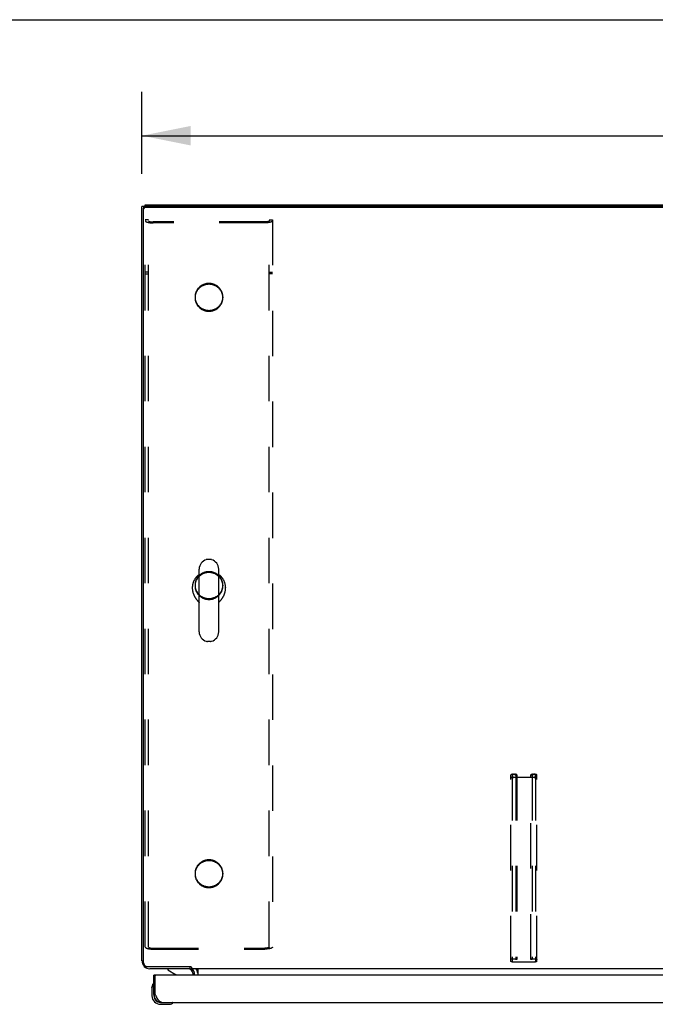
# Model space of a CAD drawing. Header units: inches. Extents: x 0 to 260, y 0 to 168.
# Tile 87 of 95: x 44 to 64, y 137 to 168. Entities that reach past the tile are written whole.
import ezdxf

# ---------------------------------------------------------------- set-up
doc = ezdxf.new("R2010")
doc.units = ezdxf.units.IN
doc.header["$LTSCALE"] = 14.290393
doc.header["$MEASUREMENT"] = 0
doc.linetypes.add('HIDDEN', pattern=[0.2, 0.1, -0.1])
doc.layers.get('0').update_dxf_attribs({"linetype": 'CONTINUOUS'})
for name, color, linetype in [('02___PRT_ALL_AXES', 7, 'CONTINUOUS'), ('DEFAULT_2', 8, 'HIDDEN'), ('DIMENSIONS', 7, 'CONTINUOUS')]:
    doc.layers.add(name, color=color, linetype=linetype)
doc.styles.get("Standard").update_dxf_attribs({"font": 'arial.ttf'})
doc.dimstyles.new('DIMSTYLE_1', dxfattribs={"dimtxt": 1.146288, "dimasz": 1.528384, "dimexe": 0.09, "dimexo": 0.07, "dimgap": 0.0375, "dimtad": 0, "dimtih": 1, "dimtoh": 1, "dimzin": 4, "dimdsep": 46, "dimtxsty": 'Standard', "dimblk": '_FILLED', "dimblk1": '_FILLED', "dimblk2": '_FILLED', "dimcen": 0.09, "dimazin": 1, "dimtfac": 1, "dimtofl": 0, "dimtmove": 0, "dimatfit": 3, "dimldrblk": '_FILLED', "dimfxl": 1, "dimtolj": 1, "dimtzin": 4, "dimarcsym": 0})

# ---------------------------------------------------------------- blocks, each defined once
blk = doc.blocks.new('_FILLED')
at = {"color": 0, "linetype": 'ByBlock'}
blk.add_solid([(0, 0), (-1, 0.2), (-1, -0.2)], dxfattribs=at)
blk = doc.blocks.new('*D9')
at = {"layer": 'DIMENSIONS', "color": 2, "linetype": 'Continuous'}
for p, q in [((47.517, 163.281), (47.517, 165.852)), ((119.517, 163.281), (119.517, 165.852)), ((47.517, 164.477), (80.942, 164.477)), ((119.517, 164.477), (86.093, 164.477))]:
    blk.add_line(p, q, dxfattribs=at)
at = {"layer": 'DIMENSIONS', "color": 2, "linetype": 'Continuous', "xscale": 1.5283842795, "yscale": 1.5283842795, "zscale": 1.5283842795, "rotation": 180}
blk.add_blockref('_FILLED', (47.517, 164.477), dxfattribs=at)
at = {"layer": 'DIMENSIONS', "color": 2, "linetype": 'Continuous', "xscale": 1.5283842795, "yscale": 1.5283842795, "zscale": 1.5283842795}
blk.add_blockref('_FILLED', (119.517, 164.477), dxfattribs=at)
at = {"layer": 'DIMENSIONS', "color": 2, "linetype": 'Continuous', "insert": (83.517, 165.05), "char_height": 1.1463, "width": 4.00562, "attachment_point": 2, "line_spacing_factor": 0.9}
blk.add_mtext('72.00', dxfattribs=at)

msp = doc.modelspace()

# ---------------------------------------------------------------- linework, layer by layer
at = {"color": 7, "linetype": 'Continuous'}
for p, q in [((0, 168.122), (259.825, 168.122)), ((47.614, 162.25), (47.517, 162.25)), ((47.569, 138.488), (47.569, 162.194)), ((47.621, 162.252), (47.621, 162.302)), ((119.405, 162.225), (47.629, 162.225)), ((49.665, 151.16), (49.578, 151.16)), ((49.315, 148.886), (49.315, 150.86)), ((49.927, 148.886), (49.927, 150.86)), ((49.098, 150.276), (49.098, 150.266)), ((50.144, 150.276), (50.144, 150.266)), ((49.665, 148.585), (49.578, 148.585)), ((47.517, 138.548), (47.569, 138.548)), ((47.563, 138.406), (47.589, 138.424)), ((47.694, 138.368), (49.033, 138.368)), ((48.334, 138.302), (48.334, 138.263)), ((49.017, 138.368), (49.017, 138.302)), ((49.07, 138.353), (49.07, 138.302)), ((117.965, 138.302), (49.07, 138.302)), ((47.954, 138.098), (47.892, 138.098)), ((48.334, 138.263), (48.573, 138.125)), ((49.121, 138.098), (49.121, 138.145)), ((49.267, 138.273), (49.267, 138.098)), ((47.832, 137.703), (47.835, 137.741)), ((47.832, 137.703), (47.832, 137.447)), ((47.879, 137.839), (47.877, 137.832)), ((47.892, 137.49), (47.892, 137.447)), ((47.892, 137.49), (47.934, 137.49)), ((48.095, 137.244), (48.139, 137.244)), ((48.095, 137.184), (48.352, 137.184)), ((48.481, 137.229), (48.487, 137.231))]:
    msp.add_line(p, q, dxfattribs=at)
at = {"color": 3, "linetype": 'Continuous'}
for p, q in [((47.517, 138.548), (47.517, 162.25)), ((47.621, 162.302), (119.413, 162.302)), ((119.405, 162.252), (47.629, 162.252)), ((49.021, 138.302), (47.764, 138.302)), ((47.892, 137.49), (47.892, 138.098)), ((47.934, 137.49), (47.934, 138.078)), ((82.518, 138.098), (47.954, 138.098)), ((49.163, 138.098), (49.163, 138.159)), ((47.941, 137.478), (47.934, 137.49)), ((47.951, 137.458), (47.941, 137.478)), ((47.958, 137.446), (47.951, 137.458)), ((47.965, 137.433), (47.958, 137.446)), ((47.972, 137.42), (47.965, 137.433)), ((47.979, 137.408), (47.972, 137.42)), ((48.139, 137.244), (82.333, 137.244))]:
    msp.add_line(p, q, dxfattribs=at)
for points in [[(47.569, 162.194), (47.57, 162.199), (47.57, 162.204), (47.572, 162.209), (47.573, 162.214), (47.575, 162.219), (47.577, 162.223), (47.58, 162.227), (47.583, 162.231), (47.587, 162.235), (47.591, 162.238), (47.595, 162.242), (47.599, 162.244), (47.604, 162.247), (47.609, 162.248), (47.614, 162.25), (47.619, 162.251), (47.624, 162.252), (47.629, 162.252)], [(48.139, 137.244), (48.136, 137.244), (48.132, 137.244), (48.129, 137.245), (48.125, 137.245), (48.122, 137.246), (48.119, 137.247), (48.115, 137.248), (48.112, 137.249), (48.108, 137.251), (48.105, 137.252), (48.101, 137.254), (48.098, 137.256), (48.095, 137.258), (48.091, 137.26), (48.088, 137.263), (48.084, 137.265), (48.081, 137.268), (48.078, 137.271), (48.074, 137.274), (48.071, 137.277), (48.067, 137.28), (48.064, 137.284), (48.061, 137.287), (48.057, 137.291), (48.054, 137.295), (48.05, 137.299), (48.047, 137.303), (48.044, 137.307), (48.04, 137.312), (48.037, 137.316), (48.033, 137.321), (48.03, 137.326), (48.026, 137.33), (48.023, 137.335), (48.02, 137.34), (48.016, 137.346), (48.013, 137.351), (48.009, 137.356), (48.006, 137.362), (48.003, 137.367), (47.999, 137.373), (47.996, 137.379), (47.992, 137.384), (47.989, 137.39), (47.986, 137.396), (47.982, 137.402), (47.979, 137.408)]]:
    msp.add_lwpolyline(points, dxfattribs=at)
at = {"color": 7, "linetype": 'Continuous'}
for points in [[(47.629, 162.225), (47.624, 162.225), (47.619, 162.224), (47.614, 162.223), (47.609, 162.222), (47.604, 162.22), (47.599, 162.217), (47.595, 162.215), (47.591, 162.212), (47.587, 162.208), (47.583, 162.204), (47.58, 162.2), (47.577, 162.196), (47.575, 162.192), (47.573, 162.187), (47.572, 162.182), (47.57, 162.177), (47.57, 162.172), (47.569, 162.167)], [(49.315, 150.688), (49.304, 150.68), (49.293, 150.672), (49.282, 150.663), (49.272, 150.654), (49.261, 150.644), (49.251, 150.635), (49.241, 150.625), (49.232, 150.615), (49.222, 150.604), (49.213, 150.594), (49.205, 150.583), (49.196, 150.572), (49.188, 150.561), (49.18, 150.549), (49.173, 150.538), (49.166, 150.526), (49.159, 150.514), (49.153, 150.501), (49.147, 150.489), (49.141, 150.477), (49.135, 150.464), (49.13, 150.451), (49.126, 150.438), (49.121, 150.425), (49.117, 150.412), (49.114, 150.399), (49.111, 150.385), (49.108, 150.372), (49.105, 150.358), (49.103, 150.345), (49.102, 150.331), (49.1, 150.317), (49.099, 150.304), (49.099, 150.29), (49.098, 150.276)], [(50.144, 150.276), (50.144, 150.29), (50.144, 150.304), (50.143, 150.317), (50.141, 150.331), (50.14, 150.345), (50.138, 150.358), (50.135, 150.372), (50.132, 150.385), (50.129, 150.399), (50.125, 150.412), (50.122, 150.425), (50.117, 150.438), (50.113, 150.451), (50.107, 150.464), (50.102, 150.476), (50.096, 150.489), (50.09, 150.501), (50.084, 150.514), (50.077, 150.526), (50.07, 150.538), (50.062, 150.549), (50.055, 150.561), (50.047, 150.572), (50.038, 150.583), (50.029, 150.594), (50.02, 150.604), (50.011, 150.615), (50.002, 150.625), (49.992, 150.635), (49.982, 150.644), (49.971, 150.654), (49.96, 150.663), (49.95, 150.672), (49.938, 150.68), (49.927, 150.688)], [(49.098, 150.266), (49.098, 150.261), (49.099, 150.248), (49.099, 150.235), (49.1, 150.222), (49.102, 150.209), (49.103, 150.196), (49.105, 150.183), (49.108, 150.17), (49.11, 150.157), (49.113, 150.144), (49.116, 150.131), (49.12, 150.119), (49.124, 150.106), (49.128, 150.093), (49.132, 150.081), (49.137, 150.069), (49.142, 150.056), (49.147, 150.044), (49.153, 150.032), (49.158, 150.021), (49.164, 150.009), (49.17, 149.998), (49.177, 149.986), (49.183, 149.975), (49.19, 149.965), (49.196, 149.954), (49.203, 149.944), (49.21, 149.933), (49.217, 149.923), (49.225, 149.914), (49.232, 149.904), (49.239, 149.895), (49.246, 149.886), (49.253, 149.877), (49.261, 149.869), (49.268, 149.861), (49.275, 149.853), (49.282, 149.845), (49.289, 149.837), (49.296, 149.83), (49.302, 149.823), (49.309, 149.817), (49.315, 149.81), (49.315, 149.81)], [(49.927, 149.81), (49.928, 149.81), (49.934, 149.817), (49.941, 149.823), (49.947, 149.83), (49.954, 149.838), (49.961, 149.845), (49.968, 149.853), (49.975, 149.861), (49.982, 149.869), (49.99, 149.877), (49.997, 149.886), (50.004, 149.895), (50.011, 149.904), (50.018, 149.914), (50.026, 149.923), (50.033, 149.933), (50.04, 149.944), (50.047, 149.954), (50.053, 149.965), (50.06, 149.975), (50.066, 149.986), (50.073, 149.998), (50.079, 150.009), (50.085, 150.021), (50.09, 150.032), (50.096, 150.044), (50.101, 150.056), (50.106, 150.069), (50.111, 150.081), (50.115, 150.093), (50.119, 150.106), (50.123, 150.119), (50.127, 150.131), (50.13, 150.144), (50.133, 150.157), (50.135, 150.17), (50.138, 150.183), (50.14, 150.196), (50.141, 150.209), (50.143, 150.222), (50.144, 150.235), (50.144, 150.248), (50.144, 150.261), (50.144, 150.266)], [(47.569, 138.488), (47.57, 138.479), (47.571, 138.469), (47.573, 138.46), (47.576, 138.451), (47.579, 138.442), (47.583, 138.434), (47.588, 138.425), (47.593, 138.417), (47.599, 138.41), (47.606, 138.403), (47.613, 138.397), (47.621, 138.391), (47.629, 138.385), (47.638, 138.381), (47.647, 138.377), (47.656, 138.374), (47.665, 138.371), (47.675, 138.369), (47.685, 138.368), (47.694, 138.368)], [(49.053, 138.359), (49.051, 138.36), (49.049, 138.36), (49.048, 138.36), (49.046, 138.361), (49.044, 138.361), (49.042, 138.362), (49.04, 138.363), (49.038, 138.364), (49.036, 138.365), (49.035, 138.366), (49.033, 138.368)], [(49.07, 138.353), (49.068, 138.354), (49.067, 138.355), (49.065, 138.356), (49.063, 138.357), (49.062, 138.358), (49.06, 138.358), (49.059, 138.359), (49.057, 138.359), (49.056, 138.359), (49.053, 138.359)], [(49.248, 138.286), (49.245, 138.29), (49.244, 138.292), (49.242, 138.294), (49.241, 138.296), (49.24, 138.297), (49.238, 138.299), (49.237, 138.3), (49.235, 138.301), (49.234, 138.301), (49.232, 138.302), (49.231, 138.302)], [(49.267, 138.273), (49.266, 138.273), (49.264, 138.273), (49.262, 138.273), (49.26, 138.274), (49.258, 138.275), (49.257, 138.276), (49.255, 138.277), (49.253, 138.279), (49.252, 138.28), (49.25, 138.282), (49.249, 138.284), (49.248, 138.286)]]:
    msp.add_lwpolyline(points, dxfattribs=at)
for centre, radius, start, end in [((49.621, 150.86), 0.306, 105.6303, 180), ((49.578, 151.017), 0.144, 90, 105.6303), ((49.665, 151.017), 0.144, 74.3697, 90), ((49.621, 150.86), 0.306, 0, 74.3697), ((49.621, 148.885), 0.306, 180, 254.3697), ((49.621, 148.885), 0.306, 285.6303, 360), ((49.578, 148.729), 0.144, 254.3697, 270), ((49.665, 148.729), 0.144, 270, 285.6303), ((48.964, 138.145), 0.157, 0, 90), ((49.021, 138.159), 0.246, 0, 35.3371), ((48.522, 138.038), 0.1, 36.5468, 59.908), ((48.082, 137.703), 0.25, 149.1101, 180), ((47.881, 137.824), 0.015, 96.3796, 149.1101), ((47.877, 137.824), 0.015, 0, 83.6204), ((48.095, 137.447), 0.263, 180, 270), ((48.095, 137.447), 0.203, 180, 270), ((48.352, 137.434), 0.25, 270, 300.8899), ((48.472, 137.229), 0.015, 6.3796, 90), ((48.472, 137.232), 0.015, 300.8899, 353.6204)]:
    msp.add_arc(centre, radius, start, end, dxfattribs=at)
at = {"color": 3, "linetype": 'Continuous'}
for centre, radius, start, end in [((47.764, 138.548), 0.246, 180, 270), ((49.021, 138.159), 0.142, 0, 90), ((47.954, 138.078), 0.02, 90, 180), ((48.139, 137.49), 0.246, 180, 270)]:
    msp.add_arc(centre, radius, start, end, dxfattribs=at)
at = {"layer": '02___PRT_ALL_AXES', "color": 8, "linetype": 'HIDDEN'}
for p, q in [((49.184, 159.411), (49.184, 159.384)), ((50.059, 159.411), (50.059, 159.384)), ((49.184, 150.356), (49.184, 150.329)), ((50.059, 150.356), (50.059, 150.329)), ((49.184, 141.3), (49.184, 141.273)), ((50.059, 141.3), (50.059, 141.273))]:
    msp.add_line(p, q, dxfattribs=at)
for points in [[(49.621, 159.834), (49.603, 159.834), (49.585, 159.833), (49.567, 159.831), (49.549, 159.828), (49.532, 159.825), (49.514, 159.821), (49.497, 159.816), (49.479, 159.811), (49.462, 159.805), (49.446, 159.798), (49.429, 159.791), (49.413, 159.783), (49.398, 159.774), (49.382, 159.765), (49.367, 159.755), (49.353, 159.745), (49.339, 159.734), (49.325, 159.722), (49.312, 159.71), (49.3, 159.698), (49.288, 159.684), (49.276, 159.671), (49.265, 159.657), (49.255, 159.643), (49.246, 159.628), (49.237, 159.613), (49.228, 159.597), (49.221, 159.581), (49.214, 159.565), (49.208, 159.549), (49.202, 159.532), (49.197, 159.515), (49.193, 159.498), (49.19, 159.481), (49.187, 159.464), (49.185, 159.446), (49.184, 159.429), (49.184, 159.411)], [(49.621, 159.807), (49.603, 159.807), (49.585, 159.806), (49.567, 159.804), (49.549, 159.801), (49.532, 159.798), (49.514, 159.794), (49.497, 159.789), (49.479, 159.784), (49.462, 159.778), (49.446, 159.771), (49.429, 159.764), (49.413, 159.756), (49.398, 159.747), (49.382, 159.738), (49.367, 159.728), (49.353, 159.718), (49.339, 159.707), (49.325, 159.695), (49.312, 159.683), (49.3, 159.671), (49.288, 159.658), (49.276, 159.644), (49.265, 159.63), (49.255, 159.616), (49.246, 159.601), (49.237, 159.586), (49.228, 159.57), (49.221, 159.554), (49.214, 159.538), (49.208, 159.522), (49.202, 159.505), (49.197, 159.488), (49.193, 159.471), (49.19, 159.454), (49.187, 159.437), (49.185, 159.419), (49.184, 159.402), (49.184, 159.384)], [(50.059, 159.411), (50.059, 159.429), (50.057, 159.446), (50.056, 159.464), (50.053, 159.481), (50.05, 159.498), (50.046, 159.515), (50.041, 159.532), (50.035, 159.549), (50.029, 159.565), (50.022, 159.581), (50.015, 159.597), (50.006, 159.613), (49.997, 159.628), (49.988, 159.643), (49.978, 159.657), (49.967, 159.671), (49.955, 159.684), (49.943, 159.698), (49.931, 159.71), (49.918, 159.722), (49.904, 159.734), (49.89, 159.745), (49.876, 159.755), (49.861, 159.765), (49.845, 159.774), (49.83, 159.783), (49.814, 159.791), (49.797, 159.798), (49.78, 159.805), (49.764, 159.811), (49.746, 159.816), (49.729, 159.821), (49.711, 159.825), (49.693, 159.828), (49.676, 159.831), (49.658, 159.833), (49.64, 159.834), (49.621, 159.834)], [(50.059, 159.384), (50.059, 159.402), (50.057, 159.419), (50.056, 159.437), (50.053, 159.454), (50.05, 159.471), (50.046, 159.488), (50.041, 159.505), (50.035, 159.522), (50.029, 159.538), (50.022, 159.554), (50.015, 159.57), (50.006, 159.586), (49.997, 159.601), (49.988, 159.616), (49.978, 159.63), (49.967, 159.644), (49.955, 159.658), (49.943, 159.671), (49.931, 159.683), (49.918, 159.695), (49.904, 159.707), (49.89, 159.718), (49.876, 159.728), (49.861, 159.738), (49.845, 159.747), (49.83, 159.756), (49.814, 159.764), (49.797, 159.771), (49.78, 159.778), (49.764, 159.784), (49.746, 159.789), (49.729, 159.794), (49.711, 159.798), (49.693, 159.801), (49.676, 159.804), (49.658, 159.806), (49.64, 159.807), (49.621, 159.807)], [(49.184, 159.411), (49.184, 159.394), (49.185, 159.376), (49.187, 159.359), (49.19, 159.342), (49.193, 159.325), (49.197, 159.308), (49.202, 159.291), (49.208, 159.274), (49.214, 159.258), (49.221, 159.242), (49.228, 159.226), (49.237, 159.21), (49.246, 159.195), (49.255, 159.18), (49.265, 159.166), (49.276, 159.152), (49.288, 159.138), (49.3, 159.125), (49.312, 159.113), (49.325, 159.1), (49.339, 159.089), (49.353, 159.078), (49.367, 159.067), (49.382, 159.058), (49.398, 159.048), (49.413, 159.04), (49.429, 159.032), (49.446, 159.024), (49.462, 159.018), (49.479, 159.012), (49.497, 159.006), (49.514, 159.002), (49.532, 158.998), (49.549, 158.995), (49.567, 158.992), (49.585, 158.99), (49.603, 158.989), (49.621, 158.989)], [(49.184, 159.384), (49.184, 159.367), (49.185, 159.35), (49.187, 159.332), (49.19, 159.315), (49.193, 159.298), (49.197, 159.281), (49.202, 159.264), (49.208, 159.247), (49.214, 159.231), (49.221, 159.215), (49.228, 159.199), (49.237, 159.183), (49.246, 159.168), (49.255, 159.153), (49.265, 159.139), (49.276, 159.125), (49.288, 159.111), (49.3, 159.098), (49.312, 159.086), (49.325, 159.074), (49.339, 159.062), (49.353, 159.051), (49.367, 159.041), (49.382, 159.031), (49.398, 159.021), (49.413, 159.013), (49.429, 159.005), (49.446, 158.997), (49.462, 158.991), (49.479, 158.985), (49.497, 158.979), (49.514, 158.975), (49.532, 158.971), (49.549, 158.968), (49.567, 158.965), (49.585, 158.963), (49.603, 158.962), (49.621, 158.962)], [(49.621, 158.989), (49.64, 158.989), (49.658, 158.99), (49.676, 158.992), (49.693, 158.995), (49.711, 158.998), (49.729, 159.002), (49.746, 159.006), (49.764, 159.012), (49.78, 159.018), (49.797, 159.024), (49.814, 159.032), (49.83, 159.04), (49.845, 159.048), (49.861, 159.058), (49.876, 159.067), (49.89, 159.078), (49.904, 159.089), (49.918, 159.1), (49.931, 159.113), (49.943, 159.125), (49.955, 159.138), (49.967, 159.152), (49.978, 159.166), (49.988, 159.18), (49.997, 159.195), (50.006, 159.21), (50.015, 159.226), (50.022, 159.242), (50.029, 159.258), (50.035, 159.274), (50.041, 159.291), (50.046, 159.308), (50.05, 159.325), (50.053, 159.342), (50.056, 159.359), (50.057, 159.376), (50.059, 159.394), (50.059, 159.411)], [(49.621, 158.962), (49.64, 158.962), (49.658, 158.963), (49.676, 158.965), (49.693, 158.968), (49.711, 158.971), (49.729, 158.975), (49.746, 158.979), (49.764, 158.985), (49.78, 158.991), (49.797, 158.997), (49.814, 159.005), (49.83, 159.013), (49.845, 159.021), (49.861, 159.031), (49.876, 159.041), (49.89, 159.051), (49.904, 159.062), (49.918, 159.074), (49.931, 159.086), (49.943, 159.098), (49.955, 159.111), (49.967, 159.125), (49.978, 159.139), (49.988, 159.153), (49.997, 159.168), (50.006, 159.183), (50.015, 159.199), (50.022, 159.215), (50.029, 159.231), (50.035, 159.247), (50.041, 159.264), (50.046, 159.281), (50.05, 159.298), (50.053, 159.315), (50.056, 159.332), (50.057, 159.35), (50.059, 159.367), (50.059, 159.384)], [(49.621, 150.778), (49.603, 150.778), (49.585, 150.777), (49.567, 150.775), (49.549, 150.773), (49.532, 150.769), (49.514, 150.765), (49.497, 150.761), (49.479, 150.756), (49.462, 150.75), (49.446, 150.743), (49.429, 150.735), (49.413, 150.727), (49.398, 150.719), (49.382, 150.71), (49.367, 150.7), (49.353, 150.689), (49.339, 150.678), (49.325, 150.667), (49.312, 150.655), (49.3, 150.642), (49.288, 150.629), (49.276, 150.615), (49.265, 150.601), (49.255, 150.587), (49.246, 150.572), (49.237, 150.557), (49.228, 150.541), (49.221, 150.526), (49.214, 150.509), (49.208, 150.493), (49.202, 150.476), (49.197, 150.46), (49.193, 150.443), (49.19, 150.425), (49.187, 150.408), (49.185, 150.391), (49.184, 150.373), (49.184, 150.356)], [(49.621, 150.751), (49.603, 150.751), (49.585, 150.75), (49.567, 150.748), (49.549, 150.746), (49.532, 150.743), (49.514, 150.739), (49.497, 150.734), (49.479, 150.729), (49.462, 150.723), (49.446, 150.716), (49.429, 150.709), (49.413, 150.701), (49.398, 150.692), (49.382, 150.683), (49.367, 150.673), (49.353, 150.662), (49.339, 150.651), (49.325, 150.64), (49.312, 150.628), (49.3, 150.615), (49.288, 150.602), (49.276, 150.588), (49.265, 150.574), (49.255, 150.56), (49.246, 150.545), (49.237, 150.53), (49.228, 150.515), (49.221, 150.499), (49.214, 150.483), (49.208, 150.466), (49.202, 150.449), (49.197, 150.433), (49.193, 150.416), (49.19, 150.398), (49.187, 150.381), (49.185, 150.364), (49.184, 150.346), (49.184, 150.329)], [(50.059, 150.356), (50.059, 150.373), (50.057, 150.391), (50.056, 150.408), (50.053, 150.425), (50.05, 150.443), (50.046, 150.46), (50.041, 150.476), (50.035, 150.493), (50.029, 150.509), (50.022, 150.526), (50.015, 150.541), (50.006, 150.557), (49.997, 150.572), (49.988, 150.587), (49.978, 150.601), (49.967, 150.615), (49.955, 150.629), (49.943, 150.642), (49.931, 150.655), (49.918, 150.667), (49.904, 150.678), (49.89, 150.689), (49.876, 150.7), (49.861, 150.71), (49.845, 150.719), (49.83, 150.727), (49.814, 150.735), (49.797, 150.743), (49.78, 150.75), (49.764, 150.756), (49.746, 150.761), (49.729, 150.765), (49.711, 150.769), (49.693, 150.773), (49.676, 150.775), (49.658, 150.777), (49.64, 150.778), (49.621, 150.778)], [(50.059, 150.329), (50.059, 150.346), (50.057, 150.364), (50.056, 150.381), (50.053, 150.398), (50.05, 150.416), (50.046, 150.433), (50.041, 150.449), (50.035, 150.466), (50.029, 150.483), (50.022, 150.499), (50.015, 150.515), (50.006, 150.53), (49.997, 150.545), (49.988, 150.56), (49.978, 150.574), (49.967, 150.588), (49.955, 150.602), (49.943, 150.615), (49.931, 150.628), (49.918, 150.64), (49.904, 150.651), (49.89, 150.662), (49.876, 150.673), (49.861, 150.683), (49.845, 150.692), (49.83, 150.701), (49.814, 150.709), (49.797, 150.716), (49.78, 150.723), (49.764, 150.729), (49.746, 150.734), (49.729, 150.739), (49.711, 150.743), (49.693, 150.746), (49.676, 150.748), (49.658, 150.75), (49.64, 150.751), (49.621, 150.751)], [(49.184, 150.356), (49.184, 150.338), (49.185, 150.321), (49.187, 150.304), (49.19, 150.286), (49.193, 150.269), (49.197, 150.252), (49.202, 150.235), (49.208, 150.219), (49.214, 150.202), (49.221, 150.186), (49.228, 150.17), (49.237, 150.155), (49.246, 150.14), (49.255, 150.125), (49.265, 150.11), (49.276, 150.096), (49.288, 150.083), (49.3, 150.07), (49.312, 150.057), (49.325, 150.045), (49.339, 150.033), (49.353, 150.022), (49.367, 150.012), (49.382, 150.002), (49.398, 149.993), (49.413, 149.984), (49.429, 149.976), (49.446, 149.969), (49.462, 149.962), (49.479, 149.956), (49.497, 149.951), (49.514, 149.946), (49.532, 149.942), (49.549, 149.939), (49.567, 149.936), (49.585, 149.935), (49.603, 149.934), (49.621, 149.933)], [(49.184, 150.329), (49.184, 150.311), (49.185, 150.294), (49.187, 150.277), (49.19, 150.259), (49.193, 150.242), (49.197, 150.225), (49.202, 150.208), (49.208, 150.192), (49.214, 150.175), (49.221, 150.159), (49.228, 150.143), (49.237, 150.128), (49.246, 150.113), (49.255, 150.098), (49.265, 150.083), (49.276, 150.069), (49.288, 150.056), (49.3, 150.043), (49.312, 150.03), (49.325, 150.018), (49.339, 150.006), (49.353, 149.995), (49.367, 149.985), (49.382, 149.975), (49.398, 149.966), (49.413, 149.957), (49.429, 149.949), (49.446, 149.942), (49.462, 149.935), (49.479, 149.929), (49.497, 149.924), (49.514, 149.919), (49.532, 149.915), (49.549, 149.912), (49.567, 149.91), (49.585, 149.908), (49.603, 149.907), (49.621, 149.906)], [(49.621, 149.933), (49.64, 149.934), (49.658, 149.935), (49.676, 149.936), (49.693, 149.939), (49.711, 149.942), (49.729, 149.946), (49.746, 149.951), (49.764, 149.956), (49.78, 149.962), (49.797, 149.969), (49.814, 149.976), (49.83, 149.984), (49.845, 149.993), (49.861, 150.002), (49.876, 150.012), (49.89, 150.022), (49.904, 150.033), (49.918, 150.045), (49.931, 150.057), (49.943, 150.07), (49.955, 150.083), (49.967, 150.096), (49.978, 150.11), (49.988, 150.125), (49.997, 150.14), (50.006, 150.155), (50.015, 150.17), (50.022, 150.186), (50.029, 150.202), (50.035, 150.219), (50.041, 150.235), (50.046, 150.252), (50.05, 150.269), (50.053, 150.286), (50.056, 150.304), (50.057, 150.321), (50.059, 150.338), (50.059, 150.356)], [(49.621, 149.906), (49.64, 149.907), (49.658, 149.908), (49.676, 149.91), (49.693, 149.912), (49.711, 149.915), (49.729, 149.919), (49.746, 149.924), (49.764, 149.929), (49.78, 149.935), (49.797, 149.942), (49.814, 149.949), (49.83, 149.957), (49.845, 149.966), (49.861, 149.975), (49.876, 149.985), (49.89, 149.995), (49.904, 150.006), (49.918, 150.018), (49.931, 150.03), (49.943, 150.043), (49.955, 150.056), (49.967, 150.069), (49.978, 150.083), (49.988, 150.098), (49.997, 150.113), (50.006, 150.128), (50.015, 150.143), (50.022, 150.159), (50.029, 150.175), (50.035, 150.192), (50.041, 150.208), (50.046, 150.225), (50.05, 150.242), (50.053, 150.259), (50.056, 150.277), (50.057, 150.294), (50.059, 150.311), (50.059, 150.329)], [(49.621, 141.723), (49.603, 141.722), (49.585, 141.721), (49.567, 141.72), (49.549, 141.717), (49.532, 141.714), (49.514, 141.71), (49.497, 141.705), (49.479, 141.7), (49.462, 141.694), (49.446, 141.687), (49.429, 141.68), (49.413, 141.672), (49.398, 141.663), (49.382, 141.654), (49.367, 141.644), (49.353, 141.634), (49.339, 141.623), (49.325, 141.611), (49.312, 141.599), (49.3, 141.586), (49.288, 141.573), (49.276, 141.56), (49.265, 141.546), (49.255, 141.531), (49.246, 141.517), (49.237, 141.501), (49.228, 141.486), (49.221, 141.47), (49.214, 141.454), (49.208, 141.437), (49.202, 141.421), (49.197, 141.404), (49.193, 141.387), (49.19, 141.37), (49.187, 141.353), (49.185, 141.335), (49.184, 141.318), (49.184, 141.3)], [(50.059, 141.3), (50.059, 141.318), (50.057, 141.335), (50.056, 141.353), (50.053, 141.37), (50.05, 141.387), (50.046, 141.404), (50.041, 141.421), (50.035, 141.437), (50.029, 141.454), (50.022, 141.47), (50.015, 141.486), (50.006, 141.501), (49.997, 141.517), (49.988, 141.531), (49.978, 141.546), (49.967, 141.56), (49.955, 141.573), (49.943, 141.586), (49.931, 141.599), (49.918, 141.611), (49.904, 141.623), (49.89, 141.634), (49.876, 141.644), (49.861, 141.654), (49.845, 141.663), (49.83, 141.672), (49.814, 141.68), (49.797, 141.687), (49.78, 141.694), (49.764, 141.7), (49.746, 141.705), (49.729, 141.71), (49.711, 141.714), (49.693, 141.717), (49.676, 141.72), (49.658, 141.721), (49.64, 141.722), (49.621, 141.723)], [(49.621, 141.696), (49.603, 141.696), (49.585, 141.695), (49.567, 141.693), (49.549, 141.69), (49.532, 141.687), (49.514, 141.683), (49.497, 141.678), (49.479, 141.673), (49.462, 141.667), (49.446, 141.66), (49.429, 141.653), (49.413, 141.645), (49.398, 141.636), (49.382, 141.627), (49.367, 141.617), (49.353, 141.607), (49.339, 141.596), (49.325, 141.584), (49.312, 141.572), (49.3, 141.56), (49.288, 141.546), (49.276, 141.533), (49.265, 141.519), (49.255, 141.504), (49.246, 141.49), (49.237, 141.474), (49.228, 141.459), (49.221, 141.443), (49.214, 141.427), (49.208, 141.411), (49.202, 141.394), (49.197, 141.377), (49.193, 141.36), (49.19, 141.343), (49.187, 141.326), (49.185, 141.308), (49.184, 141.291), (49.184, 141.273)], [(50.059, 141.273), (50.059, 141.291), (50.057, 141.308), (50.056, 141.326), (50.053, 141.343), (50.05, 141.36), (50.046, 141.377), (50.041, 141.394), (50.035, 141.411), (50.029, 141.427), (50.022, 141.443), (50.015, 141.459), (50.006, 141.474), (49.997, 141.49), (49.988, 141.504), (49.978, 141.519), (49.967, 141.533), (49.955, 141.546), (49.943, 141.56), (49.931, 141.572), (49.918, 141.584), (49.904, 141.596), (49.89, 141.607), (49.876, 141.617), (49.861, 141.627), (49.845, 141.636), (49.83, 141.645), (49.814, 141.653), (49.797, 141.66), (49.78, 141.667), (49.764, 141.673), (49.746, 141.678), (49.729, 141.683), (49.711, 141.687), (49.693, 141.69), (49.676, 141.693), (49.658, 141.695), (49.64, 141.696), (49.621, 141.696)], [(49.184, 141.3), (49.184, 141.283), (49.185, 141.265), (49.187, 141.248), (49.19, 141.231), (49.193, 141.214), (49.197, 141.197), (49.202, 141.18), (49.208, 141.163), (49.214, 141.147), (49.221, 141.131), (49.228, 141.115), (49.237, 141.099), (49.246, 141.084), (49.255, 141.069), (49.265, 141.055), (49.276, 141.041), (49.288, 141.027), (49.3, 141.014), (49.312, 141.001), (49.325, 140.989), (49.339, 140.978), (49.353, 140.967), (49.367, 140.956), (49.382, 140.946), (49.398, 140.937), (49.413, 140.929), (49.429, 140.921), (49.446, 140.913), (49.462, 140.907), (49.479, 140.901), (49.497, 140.895), (49.514, 140.891), (49.532, 140.887), (49.549, 140.883), (49.567, 140.881), (49.585, 140.879), (49.603, 140.878), (49.621, 140.878)], [(49.184, 141.273), (49.184, 141.256), (49.185, 141.238), (49.187, 141.221), (49.19, 141.204), (49.193, 141.187), (49.197, 141.17), (49.202, 141.153), (49.208, 141.136), (49.214, 141.12), (49.221, 141.104), (49.228, 141.088), (49.237, 141.072), (49.246, 141.057), (49.255, 141.042), (49.265, 141.028), (49.276, 141.014), (49.288, 141), (49.3, 140.987), (49.312, 140.975), (49.325, 140.962), (49.339, 140.951), (49.353, 140.94), (49.367, 140.929), (49.382, 140.92), (49.398, 140.91), (49.413, 140.902), (49.429, 140.894), (49.446, 140.886), (49.462, 140.88), (49.479, 140.874), (49.497, 140.868), (49.514, 140.864), (49.532, 140.86), (49.549, 140.857), (49.567, 140.854), (49.585, 140.852), (49.603, 140.851), (49.621, 140.851)], [(49.621, 140.878), (49.64, 140.878), (49.658, 140.879), (49.676, 140.881), (49.693, 140.883), (49.711, 140.887), (49.729, 140.891), (49.746, 140.895), (49.764, 140.901), (49.78, 140.907), (49.797, 140.913), (49.814, 140.921), (49.83, 140.929), (49.845, 140.937), (49.861, 140.946), (49.876, 140.956), (49.89, 140.967), (49.904, 140.978), (49.918, 140.989), (49.931, 141.001), (49.943, 141.014), (49.955, 141.027), (49.967, 141.041), (49.978, 141.055), (49.988, 141.069), (49.997, 141.084), (50.006, 141.099), (50.015, 141.115), (50.022, 141.131), (50.029, 141.147), (50.035, 141.163), (50.041, 141.18), (50.046, 141.197), (50.05, 141.214), (50.053, 141.231), (50.056, 141.248), (50.057, 141.265), (50.059, 141.283), (50.059, 141.3)], [(49.621, 140.851), (49.64, 140.851), (49.658, 140.852), (49.676, 140.854), (49.693, 140.857), (49.711, 140.86), (49.729, 140.864), (49.746, 140.868), (49.764, 140.874), (49.78, 140.88), (49.797, 140.886), (49.814, 140.894), (49.83, 140.902), (49.845, 140.91), (49.861, 140.92), (49.876, 140.929), (49.89, 140.94), (49.904, 140.951), (49.918, 140.962), (49.931, 140.975), (49.943, 140.987), (49.955, 141), (49.967, 141.014), (49.978, 141.028), (49.988, 141.042), (49.997, 141.057), (50.006, 141.072), (50.015, 141.088), (50.022, 141.104), (50.029, 141.12), (50.035, 141.136), (50.041, 141.153), (50.046, 141.17), (50.05, 141.187), (50.053, 141.204), (50.056, 141.221), (50.057, 141.238), (50.059, 141.256), (50.059, 141.273)]]:
    msp.add_lwpolyline(points, dxfattribs=at)
at = {"layer": 'DEFAULT_2', "color": 8, "linetype": 'HIDDEN'}
for p, q in [((47.621, 138.983), (47.621, 161.837)), ((47.725, 161.837), (47.621, 161.837)), ((47.725, 138.983), (47.725, 161.837)), ((51.517, 138.983), (51.517, 161.837)), ((51.517, 161.837), (51.621, 161.837)), ((51.621, 161.837), (51.621, 138.983)), ((51.375, 161.766), (47.868, 161.766)), ((51.375, 161.739), (47.868, 161.739)), ((47.725, 160.191), (47.621, 160.191)), ((47.621, 160.138), (47.725, 160.138)), ((51.517, 160.191), (51.621, 160.191)), ((51.621, 160.138), (51.517, 160.138)), ((59.111, 138.532), (59.111, 144.392)), ((59.151, 144.392), (59.151, 138.532)), ((59.191, 144.412), (59.219, 144.412)), ((59.219, 144.402), (59.191, 144.402)), ((59.191, 144.318), (59.844, 144.318)), ((59.844, 144.307), (59.191, 144.307)), ((59.259, 144.392), (59.259, 138.592)), ((59.299, 144.388), (59.259, 144.388)), ((59.299, 144.392), (59.299, 138.592)), ((59.736, 138.592), (59.736, 144.392)), ((59.776, 144.388), (59.736, 144.388)), ((59.776, 144.392), (59.776, 138.592)), ((59.816, 144.412), (59.844, 144.412)), ((59.844, 144.402), (59.816, 144.402)), ((59.884, 144.392), (59.884, 138.532)), ((59.924, 138.532), (59.924, 144.392)), ((47.868, 138.946), (51.375, 138.946)), ((47.868, 138.919), (51.375, 138.919)), ((59.191, 138.617), (59.219, 138.617)), ((59.219, 138.606), (59.191, 138.606)), ((59.816, 138.617), (59.844, 138.617)), ((59.844, 138.606), (59.816, 138.606)), ((59.191, 138.522), (59.844, 138.522)), ((59.844, 138.512), (59.191, 138.512)), ((59.299, 138.592), (59.259, 138.592)), ((59.776, 138.592), (59.736, 138.592))]:
    msp.add_line(p, q, dxfattribs=at)
for points in [[(47.621, 161.803), (47.622, 161.8), (47.623, 161.797), (47.624, 161.794), (47.626, 161.791), (47.628, 161.788), (47.631, 161.785), (47.634, 161.782), (47.638, 161.78), (47.642, 161.777), (47.647, 161.774), (47.653, 161.772), (47.658, 161.769), (47.665, 161.767), (47.671, 161.764), (47.678, 161.762), (47.686, 161.76), (47.694, 161.758), (47.702, 161.756), (47.71, 161.754), (47.719, 161.752), (47.729, 161.75), (47.738, 161.748), (47.748, 161.747), (47.758, 161.746), (47.768, 161.744), (47.779, 161.743), (47.79, 161.742), (47.8, 161.741), (47.812, 161.741), (47.823, 161.74), (47.834, 161.74), (47.845, 161.739), (47.857, 161.739), (47.868, 161.739)], [(47.725, 161.803), (47.726, 161.801), (47.726, 161.799), (47.727, 161.798), (47.728, 161.796), (47.729, 161.794), (47.731, 161.793), (47.733, 161.791), (47.735, 161.789), (47.738, 161.788), (47.74, 161.786), (47.743, 161.785), (47.747, 161.783), (47.75, 161.782), (47.754, 161.78), (47.758, 161.779), (47.763, 161.778), (47.767, 161.777), (47.772, 161.775), (47.777, 161.774), (47.782, 161.773), (47.787, 161.772), (47.793, 161.771), (47.799, 161.77), (47.804, 161.77), (47.81, 161.769), (47.816, 161.768), (47.823, 161.768), (47.829, 161.767), (47.835, 161.767), (47.842, 161.766), (47.848, 161.766), (47.855, 161.766), (47.861, 161.766), (47.868, 161.766)], [(51.517, 161.803), (51.517, 161.801), (51.517, 161.799), (51.516, 161.798), (51.515, 161.796), (51.514, 161.794), (51.512, 161.793), (51.51, 161.791), (51.508, 161.789), (51.505, 161.788), (51.503, 161.786), (51.499, 161.785), (51.496, 161.783), (51.493, 161.782), (51.489, 161.78), (51.485, 161.779), (51.48, 161.778), (51.476, 161.777), (51.471, 161.775), (51.466, 161.774), (51.461, 161.773), (51.456, 161.772), (51.45, 161.771), (51.444, 161.77), (51.438, 161.77), (51.433, 161.769), (51.426, 161.768), (51.42, 161.768), (51.414, 161.767), (51.408, 161.767), (51.401, 161.766), (51.395, 161.766), (51.388, 161.766), (51.382, 161.766), (51.375, 161.766)], [(51.621, 161.803), (51.621, 161.8), (51.62, 161.797), (51.619, 161.794), (51.617, 161.791), (51.615, 161.788), (51.612, 161.785), (51.609, 161.782), (51.605, 161.78), (51.6, 161.777), (51.596, 161.774), (51.59, 161.772), (51.585, 161.769), (51.578, 161.767), (51.572, 161.764), (51.565, 161.762), (51.557, 161.76), (51.549, 161.758), (51.541, 161.756), (51.532, 161.754), (51.524, 161.752), (51.514, 161.75), (51.505, 161.748), (51.495, 161.747), (51.485, 161.746), (51.475, 161.744), (51.464, 161.743), (51.453, 161.742), (51.442, 161.741), (51.431, 161.741), (51.42, 161.74), (51.409, 161.74), (51.398, 161.739), (51.386, 161.739), (51.375, 161.739)], [(59.191, 144.412), (59.181, 144.412), (59.171, 144.412), (59.161, 144.411), (59.151, 144.41), (59.143, 144.408), (59.135, 144.406), (59.128, 144.404), (59.122, 144.402), (59.117, 144.4), (59.114, 144.397), (59.112, 144.394), (59.111, 144.392)], [(59.111, 144.328), (59.112, 144.325), (59.114, 144.323), (59.117, 144.32), (59.122, 144.318), (59.128, 144.315), (59.135, 144.313), (59.143, 144.311), (59.151, 144.31), (59.161, 144.309), (59.171, 144.308), (59.181, 144.307), (59.191, 144.307)], [(59.151, 144.392), (59.152, 144.393), (59.153, 144.395), (59.156, 144.396), (59.159, 144.398), (59.163, 144.399), (59.168, 144.4), (59.173, 144.401), (59.179, 144.401), (59.185, 144.402), (59.191, 144.402)], [(59.191, 144.318), (59.185, 144.318), (59.179, 144.318), (59.173, 144.319), (59.168, 144.319), (59.163, 144.321), (59.159, 144.322), (59.156, 144.323), (59.153, 144.325), (59.152, 144.326), (59.151, 144.328)], [(59.299, 144.392), (59.298, 144.394), (59.296, 144.397), (59.293, 144.4), (59.288, 144.402), (59.282, 144.404), (59.275, 144.406), (59.267, 144.408), (59.259, 144.41), (59.249, 144.411), (59.239, 144.412), (59.229, 144.412), (59.219, 144.412)], [(59.219, 144.402), (59.225, 144.402), (59.231, 144.401), (59.237, 144.401), (59.242, 144.4), (59.247, 144.399), (59.251, 144.398), (59.254, 144.396), (59.257, 144.395), (59.258, 144.393), (59.259, 144.392)], [(59.816, 144.412), (59.806, 144.412), (59.796, 144.412), (59.786, 144.411), (59.776, 144.41), (59.768, 144.408), (59.76, 144.406), (59.753, 144.404), (59.747, 144.402), (59.742, 144.4), (59.739, 144.397), (59.737, 144.394), (59.736, 144.392)], [(59.776, 144.392), (59.777, 144.393), (59.778, 144.395), (59.781, 144.396), (59.784, 144.398), (59.788, 144.399), (59.793, 144.4), (59.798, 144.401), (59.804, 144.401), (59.81, 144.402), (59.816, 144.402)], [(59.924, 144.392), (59.923, 144.394), (59.921, 144.397), (59.918, 144.4), (59.913, 144.402), (59.907, 144.404), (59.9, 144.406), (59.892, 144.408), (59.884, 144.41), (59.874, 144.411), (59.864, 144.412), (59.854, 144.412), (59.844, 144.412)], [(59.844, 144.402), (59.85, 144.402), (59.856, 144.401), (59.862, 144.401), (59.867, 144.4), (59.872, 144.399), (59.876, 144.398), (59.879, 144.396), (59.882, 144.395), (59.883, 144.393), (59.884, 144.392)], [(59.884, 144.328), (59.883, 144.326), (59.882, 144.325), (59.879, 144.323), (59.876, 144.322), (59.872, 144.321), (59.867, 144.319), (59.862, 144.319), (59.856, 144.318), (59.85, 144.318), (59.844, 144.318)], [(59.844, 144.307), (59.854, 144.307), (59.864, 144.308), (59.874, 144.309), (59.884, 144.31), (59.892, 144.311), (59.9, 144.313), (59.907, 144.315), (59.913, 144.318), (59.918, 144.32), (59.921, 144.323), (59.923, 144.325), (59.924, 144.328)], [(47.621, 138.983), (47.622, 138.98), (47.623, 138.977), (47.624, 138.974), (47.626, 138.971), (47.628, 138.968), (47.631, 138.965), (47.634, 138.962), (47.638, 138.96), (47.642, 138.957), (47.647, 138.954), (47.653, 138.952), (47.658, 138.949), (47.665, 138.947), (47.671, 138.944), (47.678, 138.942), (47.686, 138.94), (47.694, 138.938), (47.702, 138.936), (47.71, 138.934), (47.719, 138.932), (47.729, 138.93), (47.738, 138.928), (47.748, 138.927), (47.758, 138.926), (47.768, 138.924), (47.779, 138.923), (47.79, 138.922), (47.8, 138.921), (47.812, 138.921), (47.823, 138.92), (47.834, 138.92), (47.845, 138.919), (47.857, 138.919), (47.868, 138.919)], [(47.725, 138.983), (47.726, 138.981), (47.726, 138.979), (47.727, 138.978), (47.728, 138.976), (47.729, 138.974), (47.731, 138.973), (47.733, 138.971), (47.735, 138.969), (47.738, 138.968), (47.74, 138.966), (47.743, 138.965), (47.747, 138.963), (47.75, 138.962), (47.754, 138.96), (47.758, 138.959), (47.763, 138.958), (47.767, 138.957), (47.772, 138.955), (47.777, 138.954), (47.782, 138.953), (47.787, 138.952), (47.793, 138.951), (47.799, 138.95), (47.804, 138.95), (47.81, 138.949), (47.816, 138.948), (47.823, 138.948), (47.829, 138.947), (47.835, 138.947), (47.842, 138.946), (47.848, 138.946), (47.855, 138.946), (47.861, 138.946), (47.868, 138.946)], [(51.517, 138.983), (51.517, 138.981), (51.517, 138.979), (51.516, 138.978), (51.515, 138.976), (51.514, 138.974), (51.512, 138.973), (51.51, 138.971), (51.508, 138.969), (51.505, 138.968), (51.503, 138.966), (51.499, 138.965), (51.496, 138.963), (51.493, 138.962), (51.489, 138.96), (51.485, 138.959), (51.48, 138.958), (51.476, 138.957), (51.471, 138.955), (51.466, 138.954), (51.461, 138.953), (51.456, 138.952), (51.45, 138.951), (51.444, 138.95), (51.438, 138.95), (51.433, 138.949), (51.426, 138.948), (51.42, 138.948), (51.414, 138.947), (51.408, 138.947), (51.401, 138.946), (51.395, 138.946), (51.388, 138.946), (51.382, 138.946), (51.375, 138.946)], [(51.621, 138.983), (51.621, 138.98), (51.62, 138.977), (51.619, 138.974), (51.617, 138.971), (51.615, 138.968), (51.612, 138.965), (51.609, 138.962), (51.605, 138.96), (51.6, 138.957), (51.596, 138.954), (51.59, 138.952), (51.585, 138.949), (51.578, 138.947), (51.572, 138.944), (51.565, 138.942), (51.557, 138.94), (51.549, 138.938), (51.541, 138.936), (51.532, 138.934), (51.524, 138.932), (51.514, 138.93), (51.505, 138.928), (51.495, 138.927), (51.485, 138.926), (51.475, 138.924), (51.464, 138.923), (51.453, 138.922), (51.442, 138.921), (51.431, 138.921), (51.42, 138.92), (51.409, 138.92), (51.398, 138.919), (51.386, 138.919), (51.375, 138.919)], [(59.111, 138.596), (59.112, 138.599), (59.114, 138.601), (59.117, 138.604), (59.122, 138.606), (59.128, 138.609), (59.135, 138.611), (59.143, 138.612), (59.151, 138.614), (59.161, 138.615), (59.171, 138.616), (59.181, 138.617), (59.191, 138.617)], [(59.191, 138.606), (59.185, 138.606), (59.179, 138.606), (59.173, 138.605), (59.168, 138.604), (59.163, 138.603), (59.159, 138.602), (59.156, 138.601), (59.153, 138.599), (59.152, 138.598), (59.151, 138.596)], [(59.219, 138.617), (59.229, 138.617), (59.239, 138.616), (59.249, 138.615), (59.259, 138.614), (59.267, 138.612), (59.275, 138.611), (59.282, 138.609), (59.288, 138.606), (59.293, 138.604), (59.296, 138.601), (59.298, 138.599), (59.299, 138.596)], [(59.259, 138.596), (59.258, 138.598), (59.257, 138.599), (59.254, 138.601), (59.251, 138.602), (59.247, 138.603), (59.242, 138.604), (59.237, 138.605), (59.231, 138.606), (59.225, 138.606), (59.219, 138.606)], [(59.736, 138.596), (59.737, 138.599), (59.739, 138.601), (59.742, 138.604), (59.747, 138.606), (59.753, 138.609), (59.76, 138.611), (59.768, 138.612), (59.776, 138.614), (59.786, 138.615), (59.796, 138.616), (59.806, 138.617), (59.816, 138.617)], [(59.816, 138.606), (59.81, 138.606), (59.804, 138.606), (59.798, 138.605), (59.793, 138.604), (59.788, 138.603), (59.784, 138.602), (59.781, 138.601), (59.778, 138.599), (59.777, 138.598), (59.776, 138.596)], [(59.844, 138.617), (59.854, 138.617), (59.864, 138.616), (59.874, 138.615), (59.884, 138.614), (59.892, 138.612), (59.9, 138.611), (59.907, 138.609), (59.913, 138.606), (59.918, 138.604), (59.921, 138.601), (59.923, 138.599), (59.924, 138.596)], [(59.884, 138.596), (59.883, 138.598), (59.882, 138.599), (59.879, 138.601), (59.876, 138.602), (59.872, 138.603), (59.867, 138.604), (59.862, 138.605), (59.856, 138.606), (59.85, 138.606), (59.844, 138.606)], [(59.191, 138.512), (59.181, 138.512), (59.171, 138.512), (59.161, 138.513), (59.151, 138.514), (59.143, 138.516), (59.135, 138.518), (59.128, 138.52), (59.122, 138.522), (59.117, 138.524), (59.114, 138.527), (59.112, 138.53), (59.111, 138.532)], [(59.151, 138.532), (59.152, 138.531), (59.153, 138.529), (59.156, 138.528), (59.159, 138.526), (59.163, 138.525), (59.168, 138.524), (59.173, 138.523), (59.179, 138.522), (59.185, 138.522), (59.191, 138.522)], [(59.924, 138.532), (59.923, 138.53), (59.921, 138.527), (59.918, 138.524), (59.913, 138.522), (59.907, 138.52), (59.9, 138.518), (59.892, 138.516), (59.884, 138.514), (59.874, 138.513), (59.864, 138.512), (59.854, 138.512), (59.844, 138.512)], [(59.844, 138.522), (59.85, 138.522), (59.856, 138.522), (59.862, 138.523), (59.867, 138.524), (59.872, 138.525), (59.876, 138.526), (59.879, 138.528), (59.882, 138.529), (59.883, 138.531), (59.884, 138.532)]]:
    msp.add_lwpolyline(points, dxfattribs=at)

# ---------------------------------------------------------------- dimensions: what is measured, and where the dimension line sits
at = {"layer": 'DIMENSIONS', "color": 2, "linetype": 'Continuous'}
dim = msp.add_linear_dim(base=(47.517, 164.477), p1=(119.517, 165.922), p2=(47.517, 165.922), angle=180, dimstyle='DIMSTYLE_1', dxfattribs=at)
dim.commit()
dim.dimension.update_dxf_attribs({"geometry": '*D9', "text_midpoint": (83.517, 164.47), "dimtype": 160})

doc.saveas('drawing.dxf')
